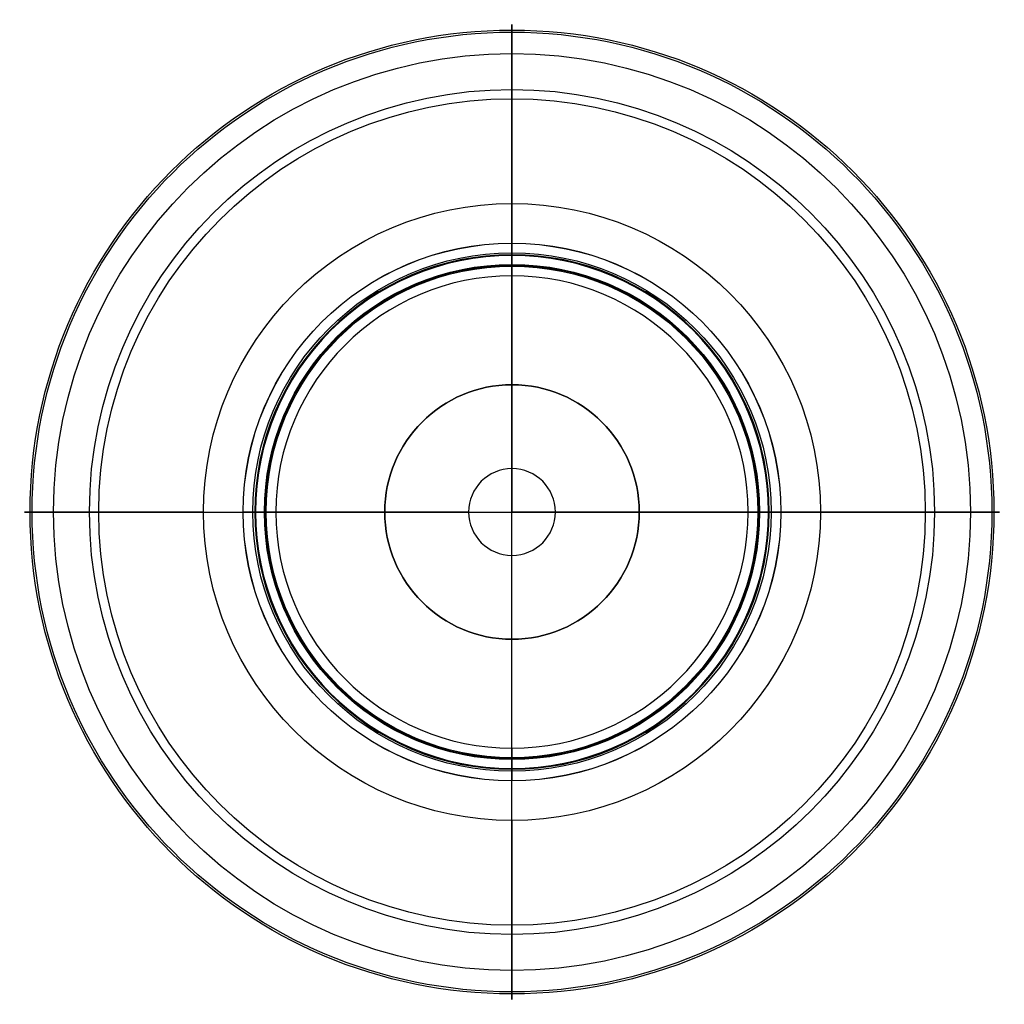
# Model space of a CAD drawing. Header units: millimetres. Extents: x -25.5 to 25.5, y -25.5 to 25.5.
import ezdxf

# ---------------------------------------------------------------- set-up
doc = ezdxf.new("R2010")
doc.units = ezdxf.units.MM
doc.layers.add('Pebosto stop', color=18, linetype='Continuous', true_color=0x000000)

msp = doc.modelspace()

# ---------------------------------------------------------------- linework, layer by layer
at = {"layer": 'Pebosto stop', "color": 253, "true_color": 0x9ca8ab}
for p, q in [((0, 13.3, 10.5), (0, 16, 10.5)), ((0, 12.747, 11), (0, 13.937, 0.557)), ((0, 2.25), (0, 13.44)), ((0, -12.8, 26), (0, 12.8, 26)), ((0, 12.8, 11), (0, 12.8, 26)), ((0, 12.747, 11), (0, 12.747, 25.5)), ((0, 6.6, 26), (0, 12.247, 26)), ((0, 2.25, 14), (0, 6.6, 14)), ((0, 6.6, 26), (0, 6.6, 14)), ((0, 2.25, 14), (0, 2.25)), ((-12.747, 0, 11), (-13.937, 0, 0.557)), ((-13.44, 0), (-2.25, 0)), ((-12.8, 0, 26), (12.8, 0, 26)), ((-12.8, 0, 11), (-12.8, 0, 26)), ((-12.747, 0, 11), (-12.747, 0, 25.5)), ((-6.6, 0, 26), (-12.247, 0, 26)), ((-6.6, 0, 26), (-6.6, 0, 14)), ((-2.25, 0, 14), (-6.6, 0, 14)), ((-2.25, 0, 14), (-2.25, 0)), ((2.25, 0), (13.44, 0)), ((2.25, 0, 14), (2.25, 0)), ((6.6, 0, 14), (2.25, 0, 14)), ((12.247, 0, 26), (6.6, 0, 26)), ((6.6, 0, 26), (6.6, 0, 14)), ((12.747, 0, 11), (12.747, 0, 25.5)), ((12.747, 0, 11), (13.937, 0, 0.557)), ((12.8, 0, 11), (12.8, 0, 26)), ((-16, 0, 10.5), (-13.3, 0, 10.5)), ((13.3, 0, 10.5), (16, 0, 10.5)), ((0, -13.44), (0, -2.25)), ((0, -2.25, 14), (0, -2.25)), ((0, -6.6, 14), (0, -2.25, 14)), ((0, -12.247, 26), (0, -6.6, 26)), ((0, -6.6, 26), (0, -6.6, 14)), ((0, -12.747, 11), (0, -12.747, 25.5)), ((0, -12.747, 11), (0, -13.937, 0.557)), ((0, -12.8, 11), (0, -12.8, 26)), ((0, -16, 10.5), (0, -13.3, 10.5))]:
    msp.add_line(p, q, dxfattribs=at)
for centre, radius in [((0, 0, 17.895), 24.991), ((0, 0, 24.733), 24.883), ((0, 0, 31.423), 23.771), ((0, 0, 12.879), 21.911), ((0, 0, 37.864), 21.43), ((0, 0, 10.5), 16), ((0, 0, 0.5), 13.94), ((0, 0), 13.44), ((0, 0, 41.62), 12.838), ((0, 0, 11), 12.8), ((0, 0, 26), 12.8), ((0, 0, 18.5), 12.8), ((0, 0, 18.25), 12.747), ((0, 0, 26), 6.6)]:
    msp.add_circle(centre, radius, dxfattribs=at)
at = {"layer": 'Pebosto stop', "color": 253, "true_color": 0x9ca8ab, "extrusion": (0, 0, -1)}
for centre, radius in [((0, 0, -5.778), 13.342), ((0, 0, -10.5), 13.3), ((0, 0, -26), 12.247), ((0, 0, -14), 6.6), ((0, 0, -20), 6.6), ((0, 0, -14), 2.25), ((0, 0, -7), 2.25)]:
    msp.add_circle(centre, radius, dxfattribs=at)
for centre, radius, start, end in [((0, 0, -0.557), 13.937, 0, 180), ((0, 0, -11), 12.747, 0, 180), ((0, 0, -25.5), 12.747, 0, 180), ((0, 0, -0.557), 13.937, 180, 0), ((0, 0, -11), 12.747, 180, 0), ((0, 0, -25.5), 12.747, 180, 0)]:
    msp.add_arc(centre, radius, start, end, dxfattribs=at)
at = {"layer": 'Pebosto stop', "color": 253, "true_color": 0x9ca8ab, "extrusion": (1, 0, 0)}
for centre, start, end in [((13.44, 0.5), 0, 6.5), ((13.44, 0.5), 270, 0), ((13.3, 11), 180, 270), ((-12.247, 25.5), 90, 180)]:
    msp.add_arc(centre, 0.5, start, end, dxfattribs=at)
at = {"layer": 'Pebosto stop', "color": 253, "true_color": 0x9ca8ab, "extrusion": (-1, 0, 0)}
for centre, start, end in [((-12.247, 25.5), 90, 180), ((13.3, 11), 180, 270), ((13.44, 0.5), 270, 0), ((13.44, 0.5), 0, 6.5)]:
    msp.add_arc(centre, 0.5, start, end, dxfattribs=at)
at = {"layer": 'Pebosto stop', "color": 253, "true_color": 0x9ca8ab}
for start, end in [(0, 180), (180, 0)]:
    msp.add_arc((0, 0), 2.25, start, end, dxfattribs=at)
at = {"layer": 'Pebosto stop', "color": 253, "true_color": 0x9ca8ab, "extrusion": (0, 1, 0)}
for centre, start, end in [((13.44, 0.5), 0, 6.5), ((13.44, 0.5), 270, 0), ((13.3, 11), 180, 270), ((-12.247, 25.5), 90, 180)]:
    msp.add_arc(centre, 0.5, start, end, dxfattribs=at)
at = {"layer": 'Pebosto stop', "color": 253, "true_color": 0x9ca8ab, "extrusion": (0, -1, 0)}
for centre, start, end in [((-12.247, 25.5), 90, 180), ((13.3, 11), 180, 270), ((13.44, 0.5), 270, 0), ((13.44, 0.5), 0, 6.5)]:
    msp.add_arc(centre, 0.5, start, end, dxfattribs=at)
at = {"layer": 'Pebosto stop', "color": 253, "true_color": 0x9ca8ab, "extrusion": (-1, 0, 0)}
msp.add_open_spline([(0, 16, 10.5), (0, 18.211, 10.5), (0, 22.233, 12.32), (0, 25.803, 18.036), (0, 24.899, 24.866), (0, 23.847, 31.262), (0, 22.168, 39.449), (0, 10.986, 42.376), (0, 4.388, 42.5), (0, 0, 42.5)], degree=3, knots=[0, 0, 0, 0, 6.395006, 12.354811, 19.242893, 26.150711, 33.053883, 42.294711, 55.533719, 55.533719, 55.533719, 55.533719], dxfattribs=at)
at = {"layer": 'Pebosto stop', "color": 253, "true_color": 0x9ca8ab, "extrusion": (0, -1, 0)}
msp.add_open_spline([(-16, 0, 10.5), (-18.211, 0, 10.5), (-22.233, 0, 12.32), (-25.803, 0, 18.036), (-24.899, 0, 24.866), (-23.847, 0, 31.262), (-22.168, 0, 39.449), (-10.986, 0, 42.376), (-4.388, 0, 42.5), (0, 0, 42.5)], degree=3, knots=[0, 0, 0, 0, 6.395006, 12.354811, 19.242893, 26.150711, 33.053883, 42.294711, 55.533719, 55.533719, 55.533719, 55.533719], dxfattribs=at)
at = {"layer": 'Pebosto stop', "color": 253, "true_color": 0x9ca8ab, "extrusion": (0, 1, 0)}
msp.add_open_spline([(16, 0, 10.5), (18.211, 0, 10.5), (22.233, 0, 12.32), (25.803, 0, 18.036), (24.899, 0, 24.866), (23.847, 0, 31.262), (22.168, 0, 39.449), (10.986, 0, 42.376), (4.388, 0, 42.5), (0, 0, 42.5)], degree=3, knots=[0, 0, 0, 0, 6.395006, 12.354811, 19.242893, 26.150711, 33.053883, 42.294711, 55.533719, 55.533719, 55.533719, 55.533719], dxfattribs=at)
at = {"layer": 'Pebosto stop', "color": 253, "true_color": 0x9ca8ab, "extrusion": (1, 0, 0)}
msp.add_open_spline([(0, -16, 10.5), (0, -18.211, 10.5), (0, -22.233, 12.32), (0, -25.803, 18.036), (0, -24.899, 24.866), (0, -23.847, 31.262), (0, -22.168, 39.449), (0, -10.986, 42.376), (0, -4.388, 42.5), (0, 0, 42.5)], degree=3, knots=[0, 0, 0, 0, 6.395006, 12.354811, 19.242893, 26.150711, 33.053883, 42.294711, 55.533719, 55.533719, 55.533719, 55.533719], dxfattribs=at)

doc.saveas('drawing.dxf')
